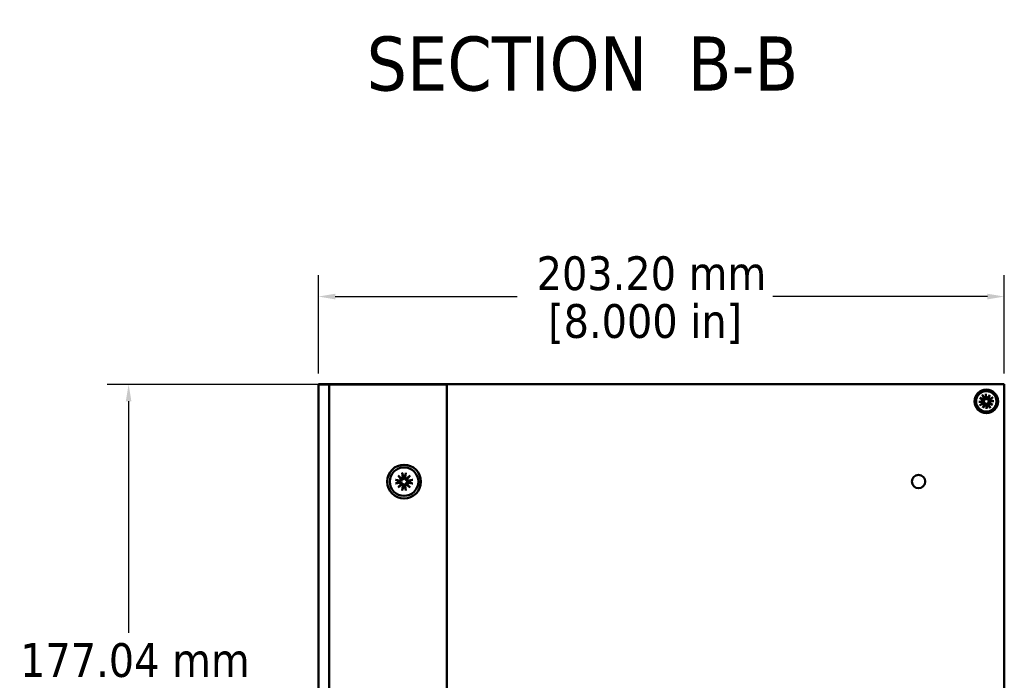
# Model space of a CAD drawing. Header units: millimetres. Extents: x 25 to 1702, y 51 to 1067.
# Tile 10 of 15: x 792 to 1083, y 265 to 461. Entities that reach past the tile are written whole.
import ezdxf

# ---------------------------------------------------------------- set-up
doc = ezdxf.new("R2010")
doc.units = ezdxf.units.MM
doc.header["$LTSCALE"] = 2
for name, color, linetype, lineweight in [('Dimension (ANSI)', 7, 'Continuous', 25), ('Symbol (ANSI)', 7, 'Continuous', 25), ('Visible (ANSI)', 7, 'Continuous', 50)]:
    doc.layers.add(name, color=color, linetype=linetype, lineweight=lineweight)
doc.styles.add('Label Text (ANSI)', font='tahoma.ttf')
doc.styles.add('Note Text (ANSI)', font='tahoma.ttf')
doc.dimstyles.new('Default - mm (ANSI)', dxfattribs={"dimscale": 2, "dimtxt": 5, "dimasz": 2.5, "dimexe": 3.175, "dimexo": 1.6002, "dimgap": 0.8, "dimtad": 0, "dimtih": 1, "dimtoh": 1, "dimrnd": 1e-08, "dimzin": 0, "dimdsep": 46, "dimtxsty": 'Note Text (ANSI)', "dimcen": 0.09, "dimdle": 10, "dimclrd": 256, "dimclre": 256, "dimclrt": 256, "dimadec": 1, "dimazin": 0, "dimtfac": 0.6096, "dimtofl": 0, "dimtmove": 0, "dimatfit": 3, "dimldrblk": 'Filled-1', "dimfxl": 1, "dimtolj": 1, "dimtzin": 0, "dimlwd": -1, "dimlwe": -1, "dimarcsym": 0})

# ---------------------------------------------------------------- blocks, each defined once
blk = doc.blocks.new('*D7')
at = {"layer": 'Defpoints', "color": 0, "transparency": 16777216}
for p in [(884.44, 352.89), (824.06, 175.85), (884.44, 175.85)]:
    blk.add_point(p, dxfattribs=at)
at = {"layer": 'Dimension (ANSI)', "transparency": 16777216}
for p, q in [((881.24, 352.89), (817.71, 352.89)), ((824.06, 347.89), (824.06, 279.32)), ((824.06, 180.85), (824.06, 249.43)), ((881.24, 175.85), (817.71, 175.85))]:
    blk.add_line(p, q, dxfattribs=at)
for points in [[(823.22, 347.89), (824.89, 347.89), (824.06, 352.89)], [(823.22, 180.85), (824.89, 180.85), (824.06, 175.85)]]:
    blk.add_solid(points, dxfattribs=at)
at = {"layer": 'Dimension (ANSI)', "transparency": 16777216, "char_height": 10, "attachment_point": 5, "style": 'Note Text (ANSI)'}
for s, insert in [('\\A1; 177.04 mm', (824.06, 271.18)), ('\\A1;[6.970 in]', (824.06, 256.23))]:
    blk.add_mtext(s, dxfattribs=dict(at, insert=insert))
blk = doc.blocks.new('Filled-1')
at = {"color": 0}
for p, q in [((0, 0), (-1, 0.333)), ((-1, 0.333), (-1, -0.333)), ((-1, 0), (0, 0)), ((-1, -0.333), (0, 0))]:
    blk.add_line(p, q, dxfattribs=at)
at = {"color": 0, "flags": 128}
blk.add_lwpolyline([(-1, -0.333), (0, 0), (-1, 0.333), (-1, -0.333)], dxfattribs=at)
at = {"color": 0}
blk.add_solid([(-1, -0.333), (0, 0), (-1, 0.333), (-1, -0.333)], dxfattribs=at)
blk = doc.blocks.new('*D15')
at = {"layer": 'Defpoints', "color": 0, "transparency": 16777216}
for p in [(1083.47, 378.89), (880.27, 352.89), (1083.47, 352.9)]:
    blk.add_point(p, dxfattribs=at)
at = {"layer": 'Dimension (ANSI)', "transparency": 16777216}
for p, q in [((880.27, 356.09), (880.27, 385.24)), ((1083.47, 356.1), (1083.47, 385.24)), ((885.27, 378.89), (939.2, 378.89)), ((1078.47, 378.89), (1014.94, 378.89))]:
    blk.add_line(p, q, dxfattribs=at)
for points in [[(885.27, 379.72), (885.27, 378.05), (880.27, 378.89)], [(1078.47, 379.72), (1078.47, 378.05), (1083.47, 378.89)]]:
    blk.add_solid(points, dxfattribs=at)
at = {"layer": 'Dimension (ANSI)', "transparency": 16777216, "char_height": 10, "attachment_point": 5, "style": 'Note Text (ANSI)'}
for s, insert in [('\\A1; 203.20 mm', (977.07, 385.7)), ('\\A1;[8.000 in]', (977.07, 370.75))]:
    blk.add_mtext(s, dxfattribs=dict(at, insert=insert))

msp = doc.modelspace()

# ---------------------------------------------------------------- linework, layer by layer
at = {"layer": 'Visible (ANSI)'}
for p, q in [((880.2651, 352.8907), (880.2651, 352.9003)), ((880.2651, 352.9003), (1083.4651, 352.9003)), ((882.4401, 352.8907), (880.2651, 352.8907)), ((880.2651, 175.8527), (880.2651, 352.8907)), ((882.4401, 352.8907), (883.4401, 352.8907)), ((884.4401, 352.8907), (883.4401, 352.8907)), ((883.4401, 175.8527), (883.4401, 352.8907)), ((916.3651, 352.8907), (884.4401, 352.8907)), ((916.3651, 352.8907), (918.3651, 352.8907)), ((918.3651, 175.8527), (918.3651, 352.8907)), ((1078.0302, 350.1185), (1078.1392, 348.925)), ((1083.4651, 352.9003), (1083.4651, 175.8623)), ((1075.8708, 347.7574), (1077.0643, 347.8664)), ((1076.1813, 346.7105), (1077.2412, 347.2698)), ((1076.2557, 348.8757), (1077.4258, 348.3769)), ((1076.2557, 348.8757), (1077.2539, 348.3341)), ((1077.3118, 348.1667), (1076.2557, 348.8757)), ((1077.0796, 347.6988), (1076.928, 347.692)), ((1076.9833, 349.808), (1077.5426, 348.7481)), ((1077.0319, 347.3417), (1077.1627, 347.4187)), ((1077.1136, 345.9829), (1077.6124, 347.153)), ((1077.2539, 348.3341), (1077.4924, 348.2048)), ((1077.6145, 348.9574), (1077.6915, 348.8266)), ((1077.6552, 346.9811), (1077.7846, 347.2196)), ((1077.9716, 348.9097), (1077.9648, 349.0613)), ((1078.4395, 348.6776), (1079.1485, 349.7337)), ((1078.6069, 348.7354), (1078.4775, 348.4969)), ((1079.1485, 349.7337), (1078.6069, 348.7354)), ((1079.1485, 349.7337), (1078.6497, 348.5635)), ((1079.0082, 347.3824), (1078.7697, 347.5118)), ((1080.0064, 346.8408), (1078.8363, 347.3396)), ((1078.9504, 347.5498), (1080.0064, 346.8408)), ((1080.0064, 346.8408), (1079.0082, 347.3824)), ((1080.0808, 349.006), (1079.0209, 348.4467)), ((1079.2302, 348.3748), (1079.0994, 348.2979)), ((1079.1825, 348.0177), (1079.3341, 348.0245)), ((1080.3913, 347.9591), (1079.1978, 347.8501)), ((1077.8226, 347.039), (1077.1136, 345.9829)), ((1077.1136, 345.9829), (1077.6552, 346.9811)), ((1078.2319, 345.598), (1078.1229, 346.7915)), ((1078.2905, 346.8068), (1078.2973, 346.6552)), ((1078.6476, 346.7591), (1078.5707, 346.8899)), ((1079.2788, 345.9085), (1078.7195, 346.9684)), ((905.1262, 326.675), (905.3218, 325.2966)), ((906.2039, 326.675), (906.0083, 325.2966)), ((903.0771, 324.6259), (904.4555, 324.4303)), ((903.887, 325.8652), (905.007, 324.9091)), ((903.887, 325.8652), (904.818, 324.9341)), ((904.843, 324.7451), (903.887, 325.8652)), ((904.818, 324.9341), (905.0797, 324.6724)), ((906.5121, 324.9341), (906.2504, 324.6724)), ((906.3231, 324.9091), (907.4431, 325.8652)), ((907.4431, 325.8652), (906.4871, 324.7451)), ((907.4431, 325.8652), (906.5121, 324.9341)), ((908.253, 324.6259), (906.8746, 324.4303)), ((903.0771, 323.5482), (904.4555, 323.7438)), ((903.887, 322.309), (904.843, 323.429)), ((905.007, 323.265), (903.887, 322.309)), ((903.887, 322.309), (904.818, 323.24)), ((904.818, 323.24), (905.0797, 323.5017)), ((905.1262, 321.4991), (905.3218, 322.8775)), ((906.2039, 321.4991), (906.0083, 322.8775)), ((906.5121, 323.24), (906.2504, 323.5017)), ((907.4431, 322.309), (906.3231, 323.265)), ((906.4871, 323.429), (907.4431, 322.309)), ((907.4431, 322.309), (906.5121, 323.24)), ((908.253, 323.5482), (906.8746, 323.7438))]:
    msp.add_line(p, q, dxfattribs=at)
at = {"layer": 'Visible (ANSI)', "flags": 128}
for points in [[(1078.0302, 350.1185), (1078.031, 350.1093), (1078.0318, 350.0999), (1078.0326, 350.0902), (1078.0333, 350.0805), (1078.034, 350.0709), (1078.0347, 350.0614), (1078.0353, 350.0522), (1078.0358, 350.0434), (1078.0363, 350.035), (1078.0367, 350.0265), (1078.0371, 350.018), (1078.0374, 350.0096), (1078.0377, 350.0013), (1078.0379, 349.9933), (1078.0381, 349.9856), (1078.0382, 349.9784), (1078.0383, 349.9717), (1078.0383, 349.9653), (1078.0382, 349.9591), (1078.0381, 349.9531), (1078.0379, 349.9473), (1078.0377, 349.9419), (1078.0374, 349.9369), (1078.0371, 349.9323)], [(1075.8708, 347.7574), (1075.88, 347.7582), (1075.8895, 347.759), (1075.8991, 347.7598), (1075.9088, 347.7605), (1075.9184, 347.7612), (1075.9279, 347.7619), (1075.9371, 347.7625), (1075.9459, 347.763), (1075.9544, 347.7635), (1075.9628, 347.7639), (1075.9713, 347.7643), (1075.9797, 347.7646), (1075.988, 347.7649), (1075.996, 347.7651), (1076.0037, 347.7653), (1076.0109, 347.7654), (1076.0176, 347.7655), (1076.024, 347.7655), (1076.0302, 347.7654), (1076.0362, 347.7653), (1076.042, 347.7651), (1076.0474, 347.7649), (1076.0524, 347.7646), (1076.057, 347.7643)], [(1076.928, 347.692), (1076.8997, 347.6943), (1076.8708, 347.6967), (1076.8414, 347.6991), (1076.8114, 347.7015), (1076.7808, 347.704), (1076.7496, 347.7066), (1076.7178, 347.7092), (1076.6853, 347.7119), (1076.6522, 347.7146), (1076.6184, 347.7174), (1076.5838, 347.7203), (1076.5485, 347.7232), (1076.5125, 347.7262), (1076.4756, 347.7293), (1076.4379, 347.7324), (1076.3994, 347.7356), (1076.3601, 347.7389), (1076.3198, 347.7423), (1076.2785, 347.7457), (1076.2363, 347.7493), (1076.1931, 347.7529), (1076.1489, 347.7566), (1076.1036, 347.7604), (1076.0571, 347.7643)], [(1076.3412, 346.8063), (1076.378, 346.8349), (1076.414, 346.8628), (1076.449, 346.89), (1076.4833, 346.9166), (1076.5167, 346.9426), (1076.5494, 346.968), (1076.5814, 346.9927), (1076.6126, 347.017), (1076.6431, 347.0407), (1076.673, 347.0638), (1076.7022, 347.0865), (1076.7308, 347.1087), (1076.7588, 347.1303), (1076.7862, 347.1516), (1076.813, 347.1724), (1076.8393, 347.1927), (1076.8651, 347.2127), (1076.8903, 347.2322), (1076.9151, 347.2514), (1076.9394, 347.2702), (1076.9632, 347.2886), (1076.9865, 347.3066), (1077.0094, 347.3243), (1077.0319, 347.3417)], [(1077.0791, 349.6482), (1077.0763, 349.6518), (1077.0733, 349.6559), (1077.0702, 349.6603), (1077.0669, 349.6651), (1077.0635, 349.67), (1077.0601, 349.6752), (1077.0566, 349.6805), (1077.053, 349.6862), (1077.0491, 349.6923), (1077.0451, 349.6989), (1077.0409, 349.7057), (1077.0366, 349.7128), (1077.0323, 349.72), (1077.028, 349.7273), (1077.0238, 349.7347), (1077.0195, 349.742), (1077.0152, 349.7497), (1077.0106, 349.7577), (1077.006, 349.766), (1077.0014, 349.7745), (1076.9967, 349.783), (1076.9921, 349.7915), (1076.9876, 349.7999), (1076.9833, 349.808)], [(1077.0791, 349.6481), (1077.1077, 349.6113), (1077.1356, 349.5754), (1077.1628, 349.5403), (1077.1894, 349.506), (1077.2154, 349.4726), (1077.2408, 349.4399), (1077.2655, 349.408), (1077.2898, 349.3767), (1077.3135, 349.3462), (1077.3366, 349.3163), (1077.3593, 349.2871), (1077.3814, 349.2585), (1077.4031, 349.2305), (1077.4244, 349.2031), (1077.4452, 349.1763), (1077.4655, 349.15), (1077.4855, 349.1242), (1077.505, 349.099), (1077.5242, 349.0742), (1077.543, 349.05), (1077.5614, 349.0262), (1077.5794, 349.0028), (1077.5971, 348.9799), (1077.6145, 348.9574)], [(1077.4924, 348.2048), (1077.4967, 348.1732), (1077.4987, 348.1408), (1077.4982, 348.1081), (1077.4952, 348.0756), (1077.4899, 348.0438), (1077.4824, 348.0132), (1077.4724, 347.9828), (1077.4599, 347.9527), (1077.4452, 347.9235), (1077.4283, 347.8957), (1077.4097, 347.8696), (1077.3897, 347.8456), (1077.3689, 347.8238), (1077.3473, 347.8041), (1077.3241, 347.7857), (1077.2994, 347.7687), (1077.2735, 347.7532), (1077.2466, 347.7396), (1077.2189, 347.7279), (1077.1909, 347.7182), (1077.1628, 347.7105), (1077.1351, 347.7048), (1077.1076, 347.701), (1077.0796, 347.6988)], [(1077.1627, 347.4187), (1077.1873, 347.4321), (1077.2125, 347.4439), (1077.2389, 347.4542), (1077.2666, 347.4631), (1077.2954, 347.4702), (1077.3249, 347.4755), (1077.3549, 347.4788), (1077.3851, 347.48), (1077.4151, 347.4791), (1077.4446, 347.4763), (1077.4734, 347.4716), (1077.5027, 347.4647), (1077.5325, 347.4554), (1077.5623, 347.4437), (1077.5917, 347.4296), (1077.6199, 347.4132), (1077.6468, 347.3947), (1077.6718, 347.3747), (1077.6947, 347.3531), (1077.7165, 347.3294), (1077.7367, 347.3038), (1077.755, 347.2767), (1077.771, 347.2484), (1077.7846, 347.2196)], [(1077.6915, 348.8266), (1077.7049, 348.802), (1077.7167, 348.7768), (1077.727, 348.7505), (1077.7359, 348.7227), (1077.743, 348.694), (1077.7483, 348.6644), (1077.7516, 348.6344), (1077.7528, 348.6043), (1077.7519, 348.5743), (1077.7491, 348.5448), (1077.7444, 348.516), (1077.7375, 348.4867), (1077.7282, 348.4568), (1077.7165, 348.427), (1077.7024, 348.3977), (1077.6859, 348.3694), (1077.6675, 348.3425), (1077.6475, 348.3176), (1077.6259, 348.2946), (1077.6022, 348.2728), (1077.5766, 348.2526), (1077.5494, 348.2343), (1077.5212, 348.2183), (1077.4924, 348.2048)], [(1077.7846, 347.2196), (1077.8161, 347.2239), (1077.8485, 347.2259), (1077.8812, 347.2254), (1077.9137, 347.2224), (1077.9455, 347.2171), (1077.9761, 347.2096), (1078.0065, 347.1996), (1078.0366, 347.1871), (1078.0658, 347.1724), (1078.0936, 347.1555), (1078.1197, 347.1369), (1078.1437, 347.1169), (1078.1655, 347.0961), (1078.1852, 347.0746), (1078.2036, 347.0513), (1078.2207, 347.0266), (1078.2361, 347.0007), (1078.2498, 346.9738), (1078.2614, 346.9461), (1078.2711, 346.9181), (1078.2788, 346.89), (1078.2845, 346.8623), (1078.2884, 346.8348), (1078.2905, 346.8068)], [(1077.9648, 349.0613), (1077.9671, 349.0896), (1077.9695, 349.1185), (1077.9719, 349.1479), (1077.9743, 349.1779), (1077.9768, 349.2085), (1077.9794, 349.2397), (1077.982, 349.2715), (1077.9847, 349.304), (1077.9874, 349.3371), (1077.9902, 349.371), (1077.9931, 349.4055), (1077.996, 349.4408), (1077.999, 349.4769), (1078.0021, 349.5137), (1078.0052, 349.5514), (1078.0084, 349.5899), (1078.0117, 349.6293), (1078.0151, 349.6696), (1078.0185, 349.7108), (1078.022, 349.753), (1078.0257, 349.7962), (1078.0294, 349.8404), (1078.0332, 349.8858), (1078.0371, 349.9322)], [(1078.4775, 348.4969), (1078.446, 348.4926), (1078.4136, 348.4906), (1078.3809, 348.4911), (1078.3484, 348.4941), (1078.3166, 348.4994), (1078.286, 348.507), (1078.2556, 348.517), (1078.2255, 348.5294), (1078.1963, 348.5441), (1078.1685, 348.561), (1078.1424, 348.5797), (1078.1184, 348.5996), (1078.0966, 348.6204), (1078.0769, 348.642), (1078.0585, 348.6652), (1078.0415, 348.6899), (1078.026, 348.7158), (1078.0124, 348.7427), (1078.0007, 348.7704), (1077.991, 348.7984), (1077.9833, 348.8265), (1077.9776, 348.8542), (1077.9738, 348.8817), (1077.9716, 348.9097)], [(1079.0994, 348.2979), (1079.0748, 348.2844), (1079.0496, 348.2726), (1079.0233, 348.2623), (1078.9955, 348.2535), (1078.9668, 348.2463), (1078.9372, 348.241), (1078.9072, 348.2377), (1078.8771, 348.2365), (1078.8471, 348.2374), (1078.8176, 348.2402), (1078.7888, 348.2449), (1078.7595, 348.2518), (1078.7296, 348.2611), (1078.6998, 348.2728), (1078.6705, 348.2869), (1078.6422, 348.3034), (1078.6153, 348.3218), (1078.5904, 348.3418), (1078.5674, 348.3634), (1078.5456, 348.3871), (1078.5254, 348.4127), (1078.5071, 348.4399), (1078.4911, 348.4681), (1078.4775, 348.4969)], [(1078.5707, 346.8899), (1078.5572, 346.9145), (1078.5454, 346.9397), (1078.5351, 346.9661), (1078.5263, 346.9938), (1078.5191, 347.0226), (1078.5138, 347.0521), (1078.5105, 347.0821), (1078.5093, 347.1123), (1078.5102, 347.1423), (1078.513, 347.1718), (1078.5177, 347.2006), (1078.5246, 347.2299), (1078.5339, 347.2597), (1078.5456, 347.2896), (1078.5597, 347.3189), (1078.5762, 347.3471), (1078.5946, 347.374), (1078.6146, 347.399), (1078.6362, 347.422), (1078.6599, 347.4437), (1078.6855, 347.4639), (1078.7127, 347.4822), (1078.7409, 347.4982), (1078.7697, 347.5118)], [(1078.7697, 347.5118), (1078.7654, 347.5434), (1078.7634, 347.5757), (1078.7639, 347.6084), (1078.7669, 347.6409), (1078.7722, 347.6727), (1078.7797, 347.7033), (1078.7898, 347.7337), (1078.8022, 347.7638), (1078.8169, 347.793), (1078.8338, 347.8208), (1078.8525, 347.8469), (1078.8724, 347.871), (1078.8932, 347.8927), (1078.9148, 347.9124), (1078.938, 347.9308), (1078.9627, 347.9479), (1078.9886, 347.9633), (1079.0155, 347.977), (1079.0432, 347.9886), (1079.0712, 347.9983), (1079.0993, 348.006), (1079.127, 348.0117), (1079.1545, 348.0156), (1079.1825, 348.0177)], [(1079.9209, 348.9102), (1079.8841, 348.8816), (1079.8482, 348.8537), (1079.8131, 348.8265), (1079.7788, 348.7999), (1079.7454, 348.7739), (1079.7127, 348.7486), (1079.6808, 348.7238), (1079.6495, 348.6996), (1079.619, 348.6759), (1079.5891, 348.6527), (1079.5599, 348.63), (1079.5313, 348.6079), (1079.5033, 348.5862), (1079.4759, 348.5649), (1079.4491, 348.5441), (1079.4228, 348.5238), (1079.397, 348.5038), (1079.3718, 348.4843), (1079.347, 348.4651), (1079.3228, 348.4464), (1079.299, 348.428), (1079.2756, 348.4099), (1079.2527, 348.3922), (1079.2302, 348.3748)], [(1079.3341, 348.0245), (1079.3624, 348.0222), (1079.3913, 348.0198), (1079.4207, 348.0174), (1079.4507, 348.015), (1079.4813, 348.0125), (1079.5125, 348.0099), (1079.5443, 348.0073), (1079.5768, 348.0046), (1079.6099, 348.0019), (1079.6438, 347.9991), (1079.6783, 347.9962), (1079.7136, 347.9933), (1079.7497, 347.9903), (1079.7865, 347.9872), (1079.8242, 347.9841), (1079.8627, 347.9809), (1079.9021, 347.9776), (1079.9424, 347.9743), (1079.9836, 347.9708), (1080.0258, 347.9673), (1080.069, 347.9637), (1080.1132, 347.9599), (1080.1586, 347.9561), (1080.205, 347.9522)], [(1079.921, 348.9103), (1079.9246, 348.913), (1079.9287, 348.916), (1079.9331, 348.9192), (1079.9378, 348.9224), (1079.9428, 348.9258), (1079.948, 348.9293), (1079.9533, 348.9327), (1079.959, 348.9364), (1079.9651, 348.9402), (1079.9716, 348.9442), (1079.9785, 348.9484), (1079.9856, 348.9527), (1079.9928, 348.957), (1080.0001, 348.9613), (1080.0074, 348.9656), (1080.0148, 348.9698), (1080.0225, 348.9742), (1080.0305, 348.9787), (1080.0388, 348.9833), (1080.0473, 348.988), (1080.0558, 348.9926), (1080.0643, 348.9972), (1080.0727, 349.0017), (1080.0808, 349.006)], [(1080.3913, 347.9591), (1080.3821, 347.9583), (1080.3726, 347.9575), (1080.363, 347.9567), (1080.3533, 347.956), (1080.3437, 347.9553), (1080.3342, 347.9546), (1080.325, 347.954), (1080.3162, 347.9535), (1080.3078, 347.953), (1080.2993, 347.9526), (1080.2908, 347.9522), (1080.2824, 347.9519), (1080.2741, 347.9516), (1080.2661, 347.9514), (1080.2584, 347.9512), (1080.2512, 347.9511), (1080.2445, 347.951), (1080.2381, 347.9511), (1080.2319, 347.9511), (1080.2259, 347.9512), (1080.2201, 347.9514), (1080.2147, 347.9516), (1080.2097, 347.9519), (1080.2051, 347.9522)], [(1076.3411, 346.8063), (1076.3375, 346.8035), (1076.3334, 346.8005), (1076.329, 346.7974), (1076.3243, 346.7941), (1076.3193, 346.7907), (1076.3141, 346.7873), (1076.3088, 346.7838), (1076.3031, 346.7802), (1076.297, 346.7763), (1076.2905, 346.7723), (1076.2836, 346.7681), (1076.2765, 346.7638), (1076.2693, 346.7595), (1076.262, 346.7552), (1076.2547, 346.751), (1076.2473, 346.7467), (1076.2396, 346.7424), (1076.2316, 346.7379), (1076.2233, 346.7332), (1076.2148, 346.7286), (1076.2063, 346.7239), (1076.1978, 346.7193), (1076.1895, 346.7148), (1076.1813, 346.7105)], [(1078.2319, 345.598), (1078.2311, 345.6072), (1078.2303, 345.6167), (1078.2295, 345.6263), (1078.2288, 345.636), (1078.2281, 345.6456), (1078.2274, 345.6551), (1078.2268, 345.6643), (1078.2263, 345.6731), (1078.2258, 345.6816), (1078.2254, 345.69), (1078.225, 345.6985), (1078.2247, 345.7069), (1078.2244, 345.7152), (1078.2242, 345.7232), (1078.224, 345.7309), (1078.2239, 345.7381), (1078.2238, 345.7448), (1078.2238, 345.7512), (1078.2239, 345.7574), (1078.224, 345.7634), (1078.2242, 345.7692), (1078.2244, 345.7746), (1078.2247, 345.7796), (1078.225, 345.7842)], [(1078.2973, 346.6552), (1078.295, 346.6269), (1078.2926, 346.598), (1078.2902, 346.5686), (1078.2878, 346.5386), (1078.2853, 346.508), (1078.2827, 346.4768), (1078.2801, 346.445), (1078.2774, 346.4125), (1078.2747, 346.3794), (1078.2719, 346.3456), (1078.269, 346.311), (1078.2661, 346.2757), (1078.2631, 346.2397), (1078.26, 346.2028), (1078.2569, 346.1652), (1078.2537, 346.1266), (1078.2504, 346.0873), (1078.247, 346.047), (1078.2436, 346.0057), (1078.2401, 345.9635), (1078.2364, 345.9203), (1078.2327, 345.8761), (1078.2289, 345.8308), (1078.225, 345.7843)], [(1079.183, 346.0684), (1079.1544, 346.1052), (1079.1265, 346.1412), (1079.0993, 346.1762), (1079.0727, 346.2105), (1079.0467, 346.2439), (1079.0214, 346.2766), (1078.9966, 346.3086), (1078.9723, 346.3398), (1078.9487, 346.3703), (1078.9255, 346.4002), (1078.9028, 346.4294), (1078.8807, 346.458), (1078.859, 346.486), (1078.8377, 346.5134), (1078.8169, 346.5402), (1078.7966, 346.5665), (1078.7766, 346.5923), (1078.7571, 346.6175), (1078.7379, 346.6423), (1078.7192, 346.6666), (1078.7007, 346.6904), (1078.6827, 346.7137), (1078.665, 346.7366), (1078.6476, 346.7591)], [(1079.1831, 346.0684), (1079.1858, 346.0647), (1079.1888, 346.0606), (1079.192, 346.0562), (1079.1952, 346.0515), (1079.1986, 346.0465), (1079.2021, 346.0413), (1079.2055, 346.036), (1079.2091, 346.0303), (1079.213, 346.0242), (1079.217, 346.0177), (1079.2212, 346.0108), (1079.2255, 346.0038), (1079.2298, 345.9965), (1079.2341, 345.9892), (1079.2384, 345.9819), (1079.2426, 345.9745), (1079.2469, 345.9668), (1079.2515, 345.9588), (1079.2561, 345.9505), (1079.2607, 345.942), (1079.2654, 345.9335), (1079.27, 345.925), (1079.2745, 345.9167), (1079.2788, 345.9085)], [(905.1623, 326.4923), (905.161, 326.4966), (905.1595, 326.5015), (905.1581, 326.5067), (905.1566, 326.5122), (905.1551, 326.5181), (905.1536, 326.5241), (905.1521, 326.5303), (905.1506, 326.5368), (905.1491, 326.5439), (905.1475, 326.5514), (905.1459, 326.5593), (905.1442, 326.5674), (905.1426, 326.5756), (905.141, 326.584), (905.1395, 326.5923), (905.138, 326.6006), (905.1365, 326.6094), (905.135, 326.6185), (905.1334, 326.6278), (905.1319, 326.6374), (905.1304, 326.647), (905.1289, 326.6565), (905.1275, 326.6659), (905.1262, 326.675)], [(906.2039, 326.675), (906.2026, 326.6659), (906.2012, 326.6565), (906.1997, 326.647), (906.1982, 326.6374), (906.1967, 326.6278), (906.1952, 326.6185), (906.1936, 326.6094), (906.1921, 326.6006), (906.1906, 326.5923), (906.1891, 326.584), (906.1875, 326.5756), (906.1859, 326.5674), (906.1843, 326.5593), (906.1826, 326.5514), (906.181, 326.5439), (906.1795, 326.5368), (906.178, 326.5303), (906.1765, 326.5241), (906.175, 326.5181), (906.1735, 326.5122), (906.172, 326.5067), (906.1706, 326.5015), (906.1691, 326.4966), (906.1678, 326.4923)], [(903.0771, 324.6259), (903.0862, 324.6246), (903.0956, 324.6232), (903.1051, 324.6217), (903.1147, 324.6202), (903.1243, 324.6187), (903.1336, 324.6172), (903.1427, 324.6156), (903.1515, 324.6141), (903.1598, 324.6126), (903.1681, 324.6111), (903.1765, 324.6095), (903.1847, 324.6079), (903.1929, 324.6063), (903.2007, 324.6046), (903.2082, 324.603), (903.2153, 324.6015), (903.2218, 324.6), (903.228, 324.5985), (903.2341, 324.597), (903.2399, 324.5955), (903.2454, 324.594), (903.2507, 324.5926), (903.2555, 324.5911), (903.2599, 324.5898)], [(904.4243, 324.2101), (904.3889, 324.2215), (904.3527, 324.2333), (904.3156, 324.2453), (904.2776, 324.2577), (904.2387, 324.2703), (904.1988, 324.2833), (904.1579, 324.2966), (904.116, 324.3102), (904.073, 324.3242), (904.0288, 324.3386), (903.9835, 324.3534), (903.937, 324.3685), (903.8891, 324.3842), (903.8399, 324.4002), (903.7894, 324.4167), (903.7373, 324.4337), (903.6838, 324.4512), (903.6286, 324.4692), (903.5718, 324.4878), (903.5133, 324.5069), (903.4529, 324.5266), (903.3906, 324.547), (903.3263, 324.568), (903.2599, 324.5898)], [(903.2599, 323.5844), (903.3263, 323.6061), (903.3906, 323.6271), (903.4529, 323.6475), (903.5133, 323.6672), (903.5718, 323.6864), (903.6286, 323.7049), (903.6838, 323.7229), (903.7373, 323.7404), (903.7894, 323.7574), (903.8399, 323.7739), (903.8891, 323.79), (903.937, 323.8056), (903.9835, 323.8208), (904.0288, 323.8355), (904.073, 323.8499), (904.116, 323.8639), (904.1579, 323.8776), (904.1988, 323.8909), (904.2387, 323.9038), (904.2776, 323.9165), (904.3156, 323.9288), (904.3527, 323.9408), (904.3889, 323.9526), (904.4243, 323.964)], [(904.4376, 324.2059), (904.437, 324.2061), (904.4365, 324.2063), (904.4359, 324.2064), (904.4354, 324.2066), (904.4348, 324.2068), (904.4343, 324.2069), (904.4337, 324.2071), (904.4332, 324.2073), (904.4326, 324.2074), (904.4321, 324.2076), (904.4315, 324.2078), (904.4309, 324.208), (904.4304, 324.2081), (904.4298, 324.2083), (904.4293, 324.2085), (904.4287, 324.2087), (904.4282, 324.2088), (904.4276, 324.209), (904.4271, 324.2092), (904.4265, 324.2094), (904.4259, 324.2095), (904.4254, 324.2097), (904.4248, 324.2099), (904.4243, 324.2101)], [(904.4243, 323.964), (904.4248, 323.9642), (904.4254, 323.9644), (904.4259, 323.9646), (904.4265, 323.9648), (904.4271, 323.9649), (904.4276, 323.9651), (904.4282, 323.9653), (904.4287, 323.9655), (904.4293, 323.9656), (904.4298, 323.9658), (904.4304, 323.966), (904.4309, 323.9662), (904.4315, 323.9663), (904.4321, 323.9665), (904.4326, 323.9667), (904.4332, 323.9668), (904.4337, 323.967), (904.4343, 323.9672), (904.4348, 323.9674), (904.4354, 323.9675), (904.4359, 323.9677), (904.4365, 323.9679), (904.437, 323.968), (904.4376, 323.9682)], [(905.0797, 324.6724), (905.0732, 324.6347), (905.064, 324.5969), (905.0519, 324.5597), (905.0373, 324.5235), (905.0204, 324.489), (905.0015, 324.4564), (904.98, 324.4247), (904.9559, 324.3941), (904.9296, 324.3651), (904.9013, 324.3383), (904.8717, 324.3139), (904.8412, 324.2921), (904.8104, 324.273), (904.7796, 324.2566), (904.7474, 324.242), (904.714, 324.2293), (904.6796, 324.2186), (904.6444, 324.2101), (904.609, 324.204), (904.5735, 324.2002), (904.5383, 324.1985), (904.5039, 324.199), (904.4706, 324.2015), (904.4376, 324.2059)], [(904.4376, 323.9682), (904.4706, 323.9726), (904.5039, 323.9751), (904.5383, 323.9756), (904.5735, 323.974), (904.609, 323.9701), (904.6444, 323.964), (904.6796, 323.9555), (904.714, 323.9448), (904.7474, 323.9321), (904.7796, 323.9175), (904.8104, 323.9011), (904.8412, 323.882), (904.8717, 323.8602), (904.9013, 323.8358), (904.9296, 323.809), (904.9559, 323.78), (904.98, 323.7494), (905.0015, 323.7177), (905.0204, 323.6852), (905.0373, 323.6506), (905.0519, 323.6145), (905.064, 323.5772), (905.0732, 323.5395), (905.0797, 323.5017)], [(905.5462, 325.3145), (905.5506, 325.2815), (905.5531, 325.2482), (905.5536, 325.2138), (905.5519, 325.1787), (905.5481, 325.1432), (905.542, 325.1077), (905.5335, 325.0726), (905.5228, 325.0381), (905.5101, 325.0047), (905.4955, 324.9725), (905.4791, 324.9417), (905.46, 324.911), (905.4382, 324.8804), (905.4138, 324.8508), (905.387, 324.8226), (905.358, 324.7962), (905.3274, 324.7721), (905.2957, 324.7506), (905.2631, 324.7317), (905.2286, 324.7148), (905.1925, 324.7002), (905.1552, 324.6882), (905.1175, 324.6789), (905.0797, 324.6724)], [(905.1624, 326.4922), (905.1841, 326.4258), (905.2051, 326.3615), (905.2255, 326.2992), (905.2452, 326.2388), (905.2644, 326.1803), (905.2829, 326.1235), (905.3009, 326.0683), (905.3184, 326.0148), (905.3354, 325.9628), (905.3519, 325.9122), (905.368, 325.863), (905.3836, 325.8152), (905.3988, 325.7686), (905.4135, 325.7233), (905.4279, 325.6791), (905.4419, 325.6361), (905.4556, 325.5942), (905.4689, 325.5533), (905.4818, 325.5134), (905.4945, 325.4745), (905.5068, 325.4365), (905.5188, 325.3995), (905.5306, 325.3632), (905.542, 325.3278)], [(905.542, 325.3278), (905.5422, 325.3273), (905.5424, 325.3267), (905.5426, 325.3262), (905.5428, 325.3256), (905.5429, 325.3251), (905.5431, 325.3245), (905.5433, 325.324), (905.5435, 325.3234), (905.5436, 325.3228), (905.5438, 325.3223), (905.544, 325.3217), (905.5442, 325.3212), (905.5443, 325.3206), (905.5445, 325.3201), (905.5447, 325.3195), (905.5448, 325.319), (905.545, 325.3184), (905.5452, 325.3178), (905.5454, 325.3173), (905.5455, 325.3167), (905.5457, 325.3162), (905.5459, 325.3156), (905.546, 325.3151), (905.5462, 325.3145)], [(906.2504, 324.6724), (906.2127, 324.6789), (906.1749, 324.6882), (906.1377, 324.7002), (906.1015, 324.7148), (906.067, 324.7317), (906.0344, 324.7506), (906.0027, 324.7721), (905.9721, 324.7962), (905.9431, 324.8226), (905.9163, 324.8508), (905.8919, 324.8804), (905.8701, 324.911), (905.851, 324.9417), (905.8346, 324.9725), (905.82, 325.0047), (905.8073, 325.0381), (905.7966, 325.0726), (905.7881, 325.1077), (905.782, 325.1432), (905.7782, 325.1787), (905.7765, 325.2138), (905.777, 325.2482), (905.7795, 325.2815), (905.7839, 325.3145)], [(905.7839, 325.3145), (905.7841, 325.3151), (905.7843, 325.3156), (905.7844, 325.3162), (905.7846, 325.3167), (905.7848, 325.3173), (905.7849, 325.3178), (905.7851, 325.3184), (905.7853, 325.319), (905.7854, 325.3195), (905.7856, 325.3201), (905.7858, 325.3206), (905.786, 325.3212), (905.7861, 325.3217), (905.7863, 325.3223), (905.7865, 325.3228), (905.7867, 325.3234), (905.7868, 325.324), (905.787, 325.3245), (905.7872, 325.3251), (905.7874, 325.3256), (905.7875, 325.3262), (905.7877, 325.3267), (905.7879, 325.3273), (905.7881, 325.3278)], [(905.7881, 325.3278), (905.7995, 325.3632), (905.8113, 325.3995), (905.8233, 325.4365), (905.8357, 325.4745), (905.8483, 325.5134), (905.8613, 325.5533), (905.8746, 325.5942), (905.8882, 325.6361), (905.9022, 325.6791), (905.9166, 325.7233), (905.9314, 325.7686), (905.9465, 325.8152), (905.9621, 325.863), (905.9782, 325.9122), (905.9947, 325.9628), (906.0117, 326.0148), (906.0292, 326.0683), (906.0472, 326.1235), (906.0658, 326.1803), (906.0849, 326.2388), (906.1046, 326.2992), (906.125, 326.3615), (906.146, 326.4258), (906.1678, 326.4922)], [(906.8925, 324.2059), (906.8595, 324.2015), (906.8262, 324.199), (906.7918, 324.1985), (906.7567, 324.2002), (906.7212, 324.204), (906.6857, 324.2101), (906.6506, 324.2186), (906.6161, 324.2293), (906.5827, 324.242), (906.5505, 324.2566), (906.5197, 324.273), (906.4889, 324.2921), (906.4584, 324.3139), (906.4288, 324.3383), (906.4006, 324.3651), (906.3742, 324.3941), (906.3501, 324.4247), (906.3286, 324.4564), (906.3097, 324.489), (906.2928, 324.5235), (906.2782, 324.5597), (906.2662, 324.5969), (906.2569, 324.6347), (906.2504, 324.6724)], [(906.2504, 323.5017), (906.2569, 323.5395), (906.2662, 323.5772), (906.2782, 323.6145), (906.2928, 323.6506), (906.3097, 323.6852), (906.3286, 323.7177), (906.3501, 323.7494), (906.3742, 323.78), (906.4006, 323.809), (906.4288, 323.8358), (906.4584, 323.8602), (906.4889, 323.882), (906.5197, 323.9011), (906.5505, 323.9175), (906.5827, 323.9321), (906.6161, 323.9448), (906.6506, 323.9555), (906.6857, 323.964), (906.7212, 323.9701), (906.7567, 323.974), (906.7918, 323.9756), (906.8262, 323.9751), (906.8595, 323.9726), (906.8925, 323.9682)], [(906.9058, 324.2101), (906.9053, 324.2099), (906.9047, 324.2097), (906.9042, 324.2095), (906.9036, 324.2094), (906.9031, 324.2092), (906.9025, 324.209), (906.902, 324.2088), (906.9014, 324.2087), (906.9008, 324.2085), (906.9003, 324.2083), (906.8997, 324.2081), (906.8992, 324.208), (906.8986, 324.2078), (906.8981, 324.2076), (906.8975, 324.2074), (906.897, 324.2073), (906.8964, 324.2071), (906.8958, 324.2069), (906.8953, 324.2068), (906.8947, 324.2066), (906.8942, 324.2064), (906.8936, 324.2063), (906.8931, 324.2061), (906.8925, 324.2059)], [(906.8925, 323.9682), (906.8931, 323.968), (906.8936, 323.9679), (906.8942, 323.9677), (906.8947, 323.9675), (906.8953, 323.9674), (906.8958, 323.9672), (906.8964, 323.967), (906.897, 323.9668), (906.8975, 323.9667), (906.8981, 323.9665), (906.8986, 323.9663), (906.8992, 323.9662), (906.8997, 323.966), (906.9003, 323.9658), (906.9008, 323.9656), (906.9014, 323.9655), (906.902, 323.9653), (906.9025, 323.9651), (906.9031, 323.9649), (906.9036, 323.9648), (906.9042, 323.9646), (906.9047, 323.9644), (906.9053, 323.9642), (906.9058, 323.964)], [(908.0702, 324.5898), (908.0038, 324.568), (907.9395, 324.547), (907.8772, 324.5266), (907.8168, 324.5069), (907.7583, 324.4878), (907.7015, 324.4692), (907.6463, 324.4512), (907.5928, 324.4337), (907.5408, 324.4167), (907.4902, 324.4002), (907.441, 324.3842), (907.3932, 324.3685), (907.3466, 324.3534), (907.3013, 324.3386), (907.2571, 324.3242), (907.2141, 324.3102), (907.1722, 324.2966), (907.1313, 324.2833), (907.0914, 324.2703), (907.0525, 324.2577), (907.0145, 324.2453), (906.9774, 324.2333), (906.9412, 324.2215), (906.9058, 324.2101)], [(906.9058, 323.964), (906.9412, 323.9526), (906.9774, 323.9408), (907.0145, 323.9288), (907.0525, 323.9165), (907.0914, 323.9038), (907.1313, 323.8909), (907.1722, 323.8776), (907.2141, 323.8639), (907.2571, 323.8499), (907.3013, 323.8355), (907.3466, 323.8208), (907.3932, 323.8056), (907.441, 323.79), (907.4902, 323.7739), (907.5408, 323.7574), (907.5928, 323.7404), (907.6463, 323.7229), (907.7015, 323.7049), (907.7583, 323.6864), (907.8168, 323.6672), (907.8772, 323.6475), (907.9395, 323.6271), (908.0038, 323.6061), (908.0702, 323.5844)], [(908.0702, 324.5898), (908.0746, 324.5911), (908.0795, 324.5926), (908.0847, 324.594), (908.0902, 324.5955), (908.0961, 324.597), (908.1021, 324.5985), (908.1083, 324.6), (908.1148, 324.6015), (908.1219, 324.603), (908.1294, 324.6046), (908.1373, 324.6063), (908.1454, 324.6079), (908.1536, 324.6095), (908.162, 324.6111), (908.1703, 324.6126), (908.1786, 324.6141), (908.1874, 324.6156), (908.1965, 324.6172), (908.2058, 324.6187), (908.2154, 324.6202), (908.225, 324.6217), (908.2345, 324.6232), (908.2439, 324.6246), (908.253, 324.6259)], [(903.2599, 323.5843), (903.2555, 323.583), (903.2507, 323.5815), (903.2454, 323.5801), (903.2399, 323.5786), (903.2341, 323.5771), (903.228, 323.5756), (903.2218, 323.5741), (903.2153, 323.5726), (903.2082, 323.5711), (903.2007, 323.5695), (903.1929, 323.5679), (903.1847, 323.5662), (903.1765, 323.5646), (903.1681, 323.563), (903.1598, 323.5615), (903.1515, 323.56), (903.1427, 323.5585), (903.1336, 323.557), (903.1243, 323.5554), (903.1147, 323.5539), (903.1051, 323.5524), (903.0956, 323.5509), (903.0862, 323.5495), (903.0771, 323.5482)], [(905.0797, 323.5017), (905.1175, 323.4952), (905.1552, 323.486), (905.1925, 323.4739), (905.2286, 323.4593), (905.2631, 323.4424), (905.2957, 323.4236), (905.3274, 323.402), (905.358, 323.3779), (905.387, 323.3516), (905.4138, 323.3233), (905.4382, 323.2937), (905.46, 323.2632), (905.4791, 323.2324), (905.4955, 323.2016), (905.5101, 323.1694), (905.5228, 323.136), (905.5335, 323.1016), (905.542, 323.0664), (905.5481, 323.031), (905.5519, 322.9955), (905.5536, 322.9603), (905.5531, 322.9259), (905.5506, 322.8926), (905.5462, 322.8596)], [(905.1262, 321.4991), (905.1275, 321.5082), (905.1289, 321.5176), (905.1304, 321.5271), (905.1319, 321.5367), (905.1334, 321.5463), (905.135, 321.5557), (905.1365, 321.5648), (905.138, 321.5735), (905.1395, 321.5818), (905.141, 321.5901), (905.1426, 321.5985), (905.1442, 321.6068), (905.1459, 321.6149), (905.1475, 321.6227), (905.1491, 321.6302), (905.1506, 321.6373), (905.1521, 321.6438), (905.1536, 321.65), (905.1551, 321.6561), (905.1566, 321.6619), (905.1581, 321.6674), (905.1595, 321.6727), (905.161, 321.6775), (905.1623, 321.6819)], [(905.542, 322.8463), (905.5306, 322.8109), (905.5188, 322.7747), (905.5068, 322.7376), (905.4945, 322.6996), (905.4818, 322.6607), (905.4689, 322.6208), (905.4556, 322.58), (905.4419, 322.538), (905.4279, 322.495), (905.4135, 322.4509), (905.3988, 322.4055), (905.3836, 322.359), (905.368, 322.3111), (905.3519, 322.2619), (905.3354, 322.2114), (905.3184, 322.1593), (905.3009, 322.1058), (905.2829, 322.0506), (905.2644, 321.9938), (905.2452, 321.9353), (905.2255, 321.8749), (905.2051, 321.8126), (905.1841, 321.7483), (905.1624, 321.6819)], [(905.5462, 322.8596), (905.546, 322.8591), (905.5459, 322.8585), (905.5457, 322.8579), (905.5455, 322.8574), (905.5454, 322.8568), (905.5452, 322.8563), (905.545, 322.8557), (905.5448, 322.8552), (905.5447, 322.8546), (905.5445, 322.8541), (905.5443, 322.8535), (905.5442, 322.8529), (905.544, 322.8524), (905.5438, 322.8518), (905.5436, 322.8513), (905.5435, 322.8507), (905.5433, 322.8502), (905.5431, 322.8496), (905.5429, 322.8491), (905.5428, 322.8485), (905.5426, 322.8479), (905.5424, 322.8474), (905.5422, 322.8468), (905.542, 322.8463)], [(905.7839, 322.8596), (905.7795, 322.8926), (905.777, 322.9259), (905.7765, 322.9603), (905.7782, 322.9955), (905.782, 323.031), (905.7881, 323.0664), (905.7966, 323.1016), (905.8073, 323.136), (905.82, 323.1694), (905.8346, 323.2016), (905.851, 323.2324), (905.8701, 323.2632), (905.8919, 323.2937), (905.9163, 323.3233), (905.9431, 323.3516), (905.9721, 323.3779), (906.0027, 323.402), (906.0344, 323.4236), (906.067, 323.4424), (906.1015, 323.4593), (906.1377, 323.4739), (906.1749, 323.486), (906.2127, 323.4952), (906.2504, 323.5017)], [(905.7881, 322.8463), (905.7879, 322.8468), (905.7877, 322.8474), (905.7875, 322.8479), (905.7874, 322.8485), (905.7872, 322.8491), (905.787, 322.8496), (905.7868, 322.8502), (905.7867, 322.8507), (905.7865, 322.8513), (905.7863, 322.8518), (905.7861, 322.8524), (905.786, 322.8529), (905.7858, 322.8535), (905.7856, 322.8541), (905.7854, 322.8546), (905.7853, 322.8552), (905.7851, 322.8557), (905.7849, 322.8563), (905.7848, 322.8568), (905.7846, 322.8574), (905.7844, 322.8579), (905.7843, 322.8585), (905.7841, 322.8591), (905.7839, 322.8596)], [(906.1678, 321.6819), (906.146, 321.7483), (906.125, 321.8126), (906.1046, 321.8749), (906.0849, 321.9353), (906.0658, 321.9938), (906.0472, 322.0506), (906.0292, 322.1058), (906.0117, 322.1593), (905.9947, 322.2114), (905.9782, 322.2619), (905.9621, 322.3111), (905.9465, 322.359), (905.9314, 322.4055), (905.9166, 322.4509), (905.9022, 322.495), (905.8882, 322.538), (905.8746, 322.58), (905.8613, 322.6208), (905.8483, 322.6607), (905.8357, 322.6996), (905.8233, 322.7376), (905.8113, 322.7747), (905.7995, 322.8109), (905.7881, 322.8463)], [(906.1678, 321.6819), (906.1691, 321.6775), (906.1706, 321.6727), (906.172, 321.6674), (906.1735, 321.6619), (906.175, 321.6561), (906.1765, 321.65), (906.178, 321.6438), (906.1795, 321.6373), (906.181, 321.6302), (906.1826, 321.6227), (906.1843, 321.6149), (906.1859, 321.6068), (906.1875, 321.5985), (906.1891, 321.5901), (906.1906, 321.5818), (906.1921, 321.5735), (906.1936, 321.5648), (906.1952, 321.5557), (906.1967, 321.5463), (906.1982, 321.5367), (906.1997, 321.5271), (906.2012, 321.5176), (906.2026, 321.5082), (906.2039, 321.4991)], [(908.253, 323.5482), (908.2439, 323.5495), (908.2345, 323.5509), (908.225, 323.5524), (908.2154, 323.5539), (908.2058, 323.5554), (908.1965, 323.557), (908.1874, 323.5585), (908.1786, 323.56), (908.1703, 323.5615), (908.162, 323.563), (908.1536, 323.5646), (908.1454, 323.5662), (908.1373, 323.5679), (908.1294, 323.5695), (908.1219, 323.5711), (908.1148, 323.5726), (908.1083, 323.5741), (908.1021, 323.5756), (908.0961, 323.5771), (908.0902, 323.5786), (908.0847, 323.5801), (908.0795, 323.5815), (908.0746, 323.583), (908.0702, 323.5843)]]:
    msp.add_lwpolyline(points, dxfattribs=at)
at = {"layer": 'Visible (ANSI)'}
for centre, radius in [((1078.1311, 347.8583), 3.5), ((1078.1311, 347.8583), 3.0226), ((905.6651, 324.0871), 5), ((905.6651, 324.0871), 4.2291), ((1058.0651, 324.1063), 1.981)]:
    msp.add_circle(centre, radius, dxfattribs=at)
for centre, radius, start, end in [((1078.1311, 347.8583), 1.2145, 187.86738, 205.171536), ((1077.0394, 348.1391), 0.2738, 275.219212, 5.795719), ((1077.369, 347.0277), 0.2738, 27.243197, 117.819704), ((1077.3005, 348.6203), 0.2738, 297.243197, 27.819704), ((1078.1311, 347.8583), 1.2145, 97.86738, 115.171536), ((1078.4118, 348.9499), 0.2738, 185.219212, 275.795719), ((1078.8931, 348.6888), 0.2738, 207.243197, 297.819704), ((1078.9616, 347.0962), 0.2738, 117.243197, 207.819704), ((1079.2227, 347.5775), 0.2738, 95.219212, 185.795719), ((1078.1311, 347.8583), 1.2145, 7.86738, 25.171536), ((1077.8503, 346.7666), 0.2738, 5.219212, 95.795719), ((1078.1311, 347.8583), 1.2145, 277.86738, 295.171536), ((905.6651, 324.0871), 1.2332, 174.468455, 185.531545), ((904.5033, 324.7674), 0.3404, 261.924626, 356.249239), ((904.9848, 325.2488), 0.3404, 273.750761, 8.075374), ((905.6651, 324.0871), 1.2332, 84.468455, 95.531545), ((906.3454, 325.2488), 0.3404, 171.924626, 266.249239), ((906.8268, 324.7674), 0.3404, 183.750761, 278.075374), ((905.6651, 324.0871), 1.2332, 354.468455, 5.531545), ((904.5033, 323.4068), 0.3404, 3.750761, 98.075374), ((904.9848, 322.9253), 0.3404, 351.924626, 86.249239), ((905.6651, 324.0871), 1.2332, 264.468455, 275.531545), ((906.3454, 322.9253), 0.3404, 93.750761, 188.075374), ((906.8268, 323.4068), 0.3404, 81.924626, 176.249239)]:
    msp.add_arc(centre, radius, start, end, dxfattribs=at)
for centre, major_axis, start_param, end_param in [((1077.2854, 348.585), (0.0992, 0.2328), 3.42243456, 4.14316359), ((1077.0608, 348.1709), (0.1411, 0.2101), 5.28161437, 6.0023434), ((1077.4043, 347.0126), (-0.2328, 0.0992), 3.42243456, 4.14316359), ((1078.4437, 348.9286), (0.2101, -0.1411), 5.28161437, 6.0023434), ((1078.8578, 348.7039), (0.2328, -0.0992), 3.42243456, 4.14316359), ((1078.9767, 347.1315), (-0.0992, -0.2328), 3.42243456, 4.14316359), ((1079.2014, 347.5456), (-0.1411, -0.2101), 5.28161437, 6.0023434), ((1077.8184, 346.788), (-0.2101, 0.1411), 5.28161437, 6.0023434), ((904.9542, 325.213), (0.2016, 0.2362), 3.39674408, 4.02596981), ((904.5391, 324.7979), (0.2362, 0.2016), 5.39880815, 6.02803388), ((906.3759, 325.213), (0.2016, -0.2362), 5.39880815, 6.02803388), ((906.791, 324.7979), (0.2362, -0.2016), 3.39674408, 4.02596981), ((904.5391, 323.3762), (-0.2362, 0.2016), 3.39674408, 4.02596981), ((904.9542, 322.9611), (-0.2016, 0.2362), 5.39880815, 6.02803388), ((906.3759, 322.9611), (-0.2016, -0.2362), 3.39674408, 4.02596981), ((906.791, 323.3762), (-0.2362, -0.2016), 5.39880815, 6.02803388)]:
    msp.add_ellipse(centre, major_axis=major_axis, ratio=0.98845192, start_param=start_param, end_param=end_param, dxfattribs=at)

# ---------------------------------------------------------------- texts
at = {"layer": 'Symbol (ANSI)', "insert": (894.5648, 439.5648), "char_height": 16, "attachment_point": 7, "style": 'Label Text (ANSI)'}
msp.add_mtext('SECTION  B-B', dxfattribs=at)

# ---------------------------------------------------------------- dimensions: what is measured, and where the dimension line sits
at = {"layer": 'Dimension (ANSI)'}
for base, p1, p2, angle, text, override, picture, middle in [((1083.4651, 378.8873), (880.2651, 352.8907), (1083.4651, 352.9003), 180, ' <> mm\\X[8.000 in]', {"dimgap": 0.8, "dimtih": 0, "dimtoh": 0, "dimdec": 2, "dimpost": '', "dimtol": 0, "dimlim": 0, "dimtp": 0, "dimtm": 0, "dimtdec": 2, "dimatfit": 1}, '*D15', (977.0694, 378.8873)), ((824.0568, 175.8527), (884.4401, 352.8907), (884.4401, 175.8527), 90, ' <> mm\\X[6.970 in]', {"dimgap": 0.8, "dimdec": 2, "dimpost": '', "dimtol": 0, "dimlim": 0, "dimtp": 0, "dimtm": 0, "dimtdec": 2, "dimatfit": 1}, '*D7', (824.0568, 264.3717))]:
    dim = msp.add_linear_dim(base=base, p1=p1, p2=p2, angle=angle, text=text, dimstyle='Default - mm (ANSI)', override=override, dxfattribs=at)
    dim.commit()
    dim.dimension.update_dxf_attribs({"geometry": picture, "text_midpoint": middle, "dimtype": 160})

doc.saveas('drawing.dxf')
